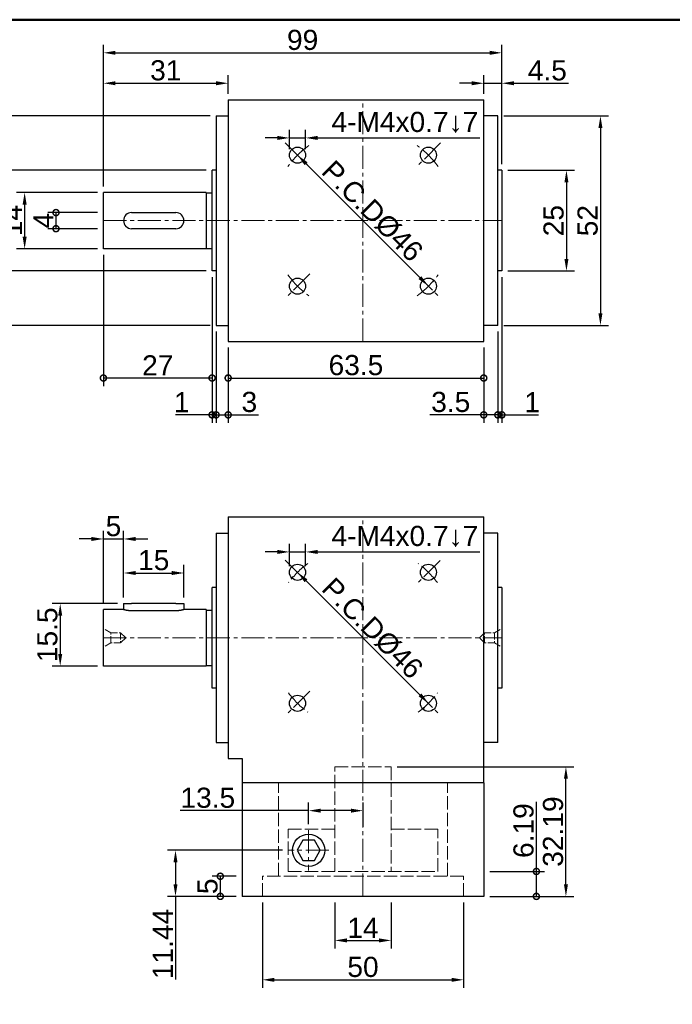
# Model space of a CAD drawing. Header units: millimetres. Extents: x 2723 to 3304, y 721 to 1129.
# Tile 3 of 7: x 2852 to 3014, y 884 to 1129. Entities that reach past the tile are written whole.
import ezdxf

# ---------------------------------------------------------------- set-up
doc = ezdxf.new("R2010")
doc.units = ezdxf.units.MM
doc.linetypes.add('CENTER2', pattern=[28.575, 19.05, -3.175, 3.175, -3.175])
doc.linetypes.add('DASHED', pattern=[0.2068, 0.1655, -0.0413])
for name, color, linetype, lineweight in [('中心線', 6, 'CENTER2', 5), ('剖面線', 2, 'DASHED', 5), ('圖框', 7, 'Continuous', 50), ('標註', 4, 'Continuous', 13)]:
    doc.layers.add(name, color=color, linetype=linetype, lineweight=lineweight)
doc.layers.add('產品', color=7, linetype='Continuous')
doc.styles.get("Standard").update_dxf_attribs({"font": 'arial.ttf'})
doc.dimstyles.new('yuetai', dxfattribs={"dimtxt": 5, "dimasz": 3, "dimexe": 2, "dimexo": 1.5, "dimtad": 1, "dimdsep": 46, "dimtxsty": 'Standard', "dimcen": 0, "dimadec": 0, "dimazin": 0, "dimtfac": 1, "dimtmove": 0, "dimatfit": 3, "dimfxl": 1, "dimarcsym": 0})

# ---------------------------------------------------------------- blocks, each defined once
blk = doc.blocks.new('標題欄框 下標註')
at = {"layer": '圖框'}
blk.add_lwpolyline([(2.28, 89.91), (287.28, 89.91), (287.28, 273.91), (2.28, 273.91)], close=True, dxfattribs=at)
blk = doc.blocks.new('_DotSmall')
at = {"color": 0, "linetype": 'ByBlock', "const_width": 0.5}
blk.add_lwpolyline([(-0.0625, 0, 1), (0.0625, 0, 1)], format="xyb", close=True, dxfattribs=at)
blk = doc.blocks.new('*D4')
at = {"layer": 'Defpoints', "color": 0, "transparency": 16777216}
for p in [(2967.55, 917.07), (2980.63, 917.07), (2967.55, 910.88)]:
    blk.add_point(p, dxfattribs=at)
at = {"layer": '標註', "color": 0, "lineweight": -2, "transparency": 16777216}
for p, q in [((2980.63, 917.07), (2980.63, 934.34)), ((2969.05, 917.07), (2982.63, 917.07)), ((2980.63, 910.88), (2980.63, 917.07)), ((2969.05, 910.88), (2982.63, 910.88))]:
    blk.add_line(p, q, dxfattribs=at)
at = {"layer": '標註', "color": 0, "lineweight": -2, "transparency": 16777216, "xscale": 3, "yscale": 3, "zscale": 3}
for p, rotation in [((2980.63, 917.07), 90), ((2980.63, 910.88), 270)]:
    blk.add_blockref('_DotSmall', p, dxfattribs=dict(at, rotation=rotation))
at = {"layer": '標註', "color": 0, "transparency": 16777216, "insert": (2977.45, 927.21), "char_height": 5, "attachment_point": 5, "rotation": 90}
blk.add_mtext('6.19', dxfattribs=at)
blk = doc.blocks.new('*D5')
at = {"layer": 'Defpoints', "color": 0, "transparency": 16777216}
for p in [(2944.55, 943.07), (2987.97, 943.07), (2967.55, 910.88)]:
    blk.add_point(p, dxfattribs=at)
at = {"layer": '標註', "color": 0, "lineweight": -2, "transparency": 16777216}
for p, q in [((2946.05, 943.07), (2989.97, 943.07)), ((2987.97, 913.88), (2987.97, 940.07)), ((2969.05, 910.88), (2989.97, 910.88))]:
    blk.add_line(p, q, dxfattribs=at)
at = {"layer": '標註', "color": 0, "transparency": 16777216}
for points in [[(2987.47, 940.07), (2988.47, 940.07), (2987.97, 943.07)], [(2987.47, 913.88), (2988.47, 913.88), (2987.97, 910.88)]]:
    blk.add_solid(points, dxfattribs=at)
at = {"layer": '標註', "color": 0, "transparency": 16777216, "insert": (2984.79, 926.97), "char_height": 5, "attachment_point": 5, "rotation": 90}
blk.add_mtext('32.19', dxfattribs=at)
blk = doc.blocks.new('*D6')
at = {"layer": 'Defpoints', "color": 0, "transparency": 16777216}
for p in [(2893.05, 991.17), (2878.05, 983.58), (2893.05, 983.58)]:
    blk.add_point(p, dxfattribs=at)
at = {"layer": '標註', "color": 0, "lineweight": -2, "transparency": 16777216}
for p, q in [((2878.05, 985.08), (2878.05, 993.17)), ((2893.05, 985.08), (2893.05, 993.17)), ((2881.05, 991.17), (2890.05, 991.17))]:
    blk.add_line(p, q, dxfattribs=at)
at = {"layer": '標註', "color": 0, "transparency": 16777216}
for points in [[(2881.05, 991.67), (2881.05, 990.67), (2878.05, 991.17)], [(2890.05, 991.67), (2890.05, 990.67), (2893.05, 991.17)]]:
    blk.add_solid(points, dxfattribs=at)
at = {"layer": '標註', "color": 0, "transparency": 16777216, "insert": (2885.55, 994.34), "char_height": 5, "attachment_point": 5}
blk.add_mtext('15', dxfattribs=at)
blk = doc.blocks.new('*D7')
at = {"layer": 'Defpoints', "color": 0, "transparency": 16777216}
for p in [(2921.28, 1094.91), (2953.81, 1062.39), (2953.81, 1062.39)]:
    blk.add_point(p, dxfattribs=at)
at = {"layer": '標註', "color": 0, "lineweight": -2, "transparency": 16777216}
for p, q in [((2922.34, 1095.98), (2922.7, 1096.33)), ((2923.4, 1092.79), (2951.69, 1064.51)), ((2954.87, 1063.45), (2955.22, 1063.8))]:
    blk.add_line(p, q, dxfattribs=at)
at = {"layer": '標註', "color": 0, "transparency": 16777216}
for points in [[(2923.76, 1093.15), (2923.05, 1092.44), (2921.28, 1094.91)], [(2952.04, 1064.86), (2951.33, 1064.16), (2953.81, 1062.39)]]:
    blk.add_solid(points, dxfattribs=at)
at = {"layer": '標註', "color": 0, "transparency": 16777216, "insert": (2939.89, 1081), "char_height": 5, "attachment_point": 5, "rotation": 315}
blk.add_mtext('P.C.DØ46', dxfattribs=at)
blk = doc.blocks.new('*D8')
at = {"layer": 'Defpoints', "color": 0, "transparency": 16777216}
for p in [(2904.05, 1048.65), (2967.55, 1048.65), (2967.55, 1039.58)]:
    blk.add_point(p, dxfattribs=at)
at = {"layer": '標註', "color": 0, "lineweight": -2, "transparency": 16777216}
for p, q in [((2904.05, 1047.15), (2904.05, 1037.58)), ((2967.55, 1047.15), (2967.55, 1037.58)), ((2904.05, 1039.58), (2967.55, 1039.58))]:
    blk.add_line(p, q, dxfattribs=at)
at = {"layer": '標註', "color": 0, "lineweight": -2, "transparency": 16777216, "xscale": 3, "yscale": 3, "zscale": 3, "rotation": 180}
blk.add_blockref('_DotSmall', (2904.05, 1039.58), dxfattribs=at)
at = {"layer": '標註', "color": 0, "lineweight": -2, "transparency": 16777216, "xscale": 3, "yscale": 3, "zscale": 3}
blk.add_blockref('_DotSmall', (2967.55, 1039.58), dxfattribs=at)
at = {"layer": '標註', "color": 0, "transparency": 16777216, "insert": (2935.8, 1042.76), "char_height": 5, "attachment_point": 5}
blk.add_mtext('63.5', dxfattribs=at)
blk = doc.blocks.new('*D9')
at = {"layer": 'Defpoints', "color": 0, "transparency": 16777216}
for p in [(2901.05, 1052.65), (2904.05, 1048.65), (2901.05, 1030.43)]:
    blk.add_point(p, dxfattribs=at)
at = {"layer": '標註', "color": 0, "lineweight": -2, "transparency": 16777216}
for p, q in [((2901.05, 1051.15), (2901.05, 1028.43)), ((2904.05, 1047.15), (2904.05, 1028.43)), ((2901.05, 1030.43), (2904.05, 1030.43)), ((2904.05, 1030.43), (2911.57, 1030.43))]:
    blk.add_line(p, q, dxfattribs=at)
at = {"layer": '標註', "color": 0, "lineweight": -2, "transparency": 16777216, "xscale": 3, "yscale": 3, "zscale": 3, "rotation": 180}
blk.add_blockref('_DotSmall', (2901.05, 1030.43), dxfattribs=at)
at = {"layer": '標註', "color": 0, "lineweight": -2, "transparency": 16777216, "xscale": 3, "yscale": 3, "zscale": 3}
blk.add_blockref('_DotSmall', (2904.05, 1030.43), dxfattribs=at)
at = {"layer": '標註', "color": 0, "transparency": 16777216, "insert": (2909.31, 1033.61), "char_height": 5, "attachment_point": 5}
blk.add_mtext('3', dxfattribs=at)
blk = doc.blocks.new('*D10')
at = {"layer": 'Defpoints', "color": 0, "transparency": 16777216}
for p in [(2971.05, 1052.65), (2967.55, 1048.65), (2971.05, 1030.43)]:
    blk.add_point(p, dxfattribs=at)
at = {"layer": '標註', "color": 0, "lineweight": -2, "transparency": 16777216}
for p, q in [((2971.05, 1051.15), (2971.05, 1028.43)), ((2967.55, 1047.15), (2967.55, 1028.43)), ((2967.55, 1030.43), (2954.16, 1030.43)), ((2971.05, 1030.43), (2967.55, 1030.43))]:
    blk.add_line(p, q, dxfattribs=at)
at = {"layer": '標註', "color": 0, "lineweight": -2, "transparency": 16777216, "xscale": 3, "yscale": 3, "zscale": 3, "rotation": 180}
blk.add_blockref('_DotSmall', (2967.55, 1030.43), dxfattribs=at)
at = {"layer": '標註', "color": 0, "lineweight": -2, "transparency": 16777216, "xscale": 3, "yscale": 3, "zscale": 3}
blk.add_blockref('_DotSmall', (2971.05, 1030.43), dxfattribs=at)
at = {"layer": '標註', "color": 0, "transparency": 16777216, "insert": (2959.35, 1033.61), "char_height": 5, "attachment_point": 5}
blk.add_mtext('3.5', dxfattribs=at)
blk = doc.blocks.new('*D11')
at = {"layer": 'Defpoints', "color": 0, "transparency": 16777216}
for p in [(2873.05, 1071.65), (2900.05, 1066.15), (2873.05, 1039.58)]:
    blk.add_point(p, dxfattribs=at)
at = {"layer": '標註', "color": 0, "lineweight": -2, "transparency": 16777216}
for p, q in [((2873.05, 1070.15), (2873.05, 1037.58)), ((2900.05, 1064.65), (2900.05, 1037.58)), ((2900.05, 1039.58), (2873.05, 1039.58))]:
    blk.add_line(p, q, dxfattribs=at)
at = {"layer": '標註', "color": 0, "lineweight": -2, "transparency": 16777216, "xscale": 3, "yscale": 3, "zscale": 3, "rotation": 180}
blk.add_blockref('_DotSmall', (2873.05, 1039.58), dxfattribs=at)
at = {"layer": '標註', "color": 0, "lineweight": -2, "transparency": 16777216, "xscale": 3, "yscale": 3, "zscale": 3}
blk.add_blockref('_DotSmall', (2900.05, 1039.58), dxfattribs=at)
at = {"layer": '標註', "color": 0, "transparency": 16777216, "insert": (2886.55, 1042.72), "char_height": 5, "attachment_point": 5}
blk.add_mtext('27', dxfattribs=at)
blk = doc.blocks.new('*D12')
at = {"layer": 'Defpoints', "color": 0, "transparency": 16777216}
for p in [(2972.05, 1066.15), (2971.05, 1052.65), (2972.05, 1030.43)]:
    blk.add_point(p, dxfattribs=at)
at = {"layer": '標註', "color": 0, "lineweight": -2, "transparency": 16777216}
for p, q in [((2972.05, 1064.65), (2972.05, 1028.43)), ((2971.05, 1051.15), (2971.05, 1028.43)), ((2971.05, 1030.43), (2968.05, 1030.43)), ((2971.05, 1030.43), (2972.05, 1030.43)), ((2972.05, 1030.43), (2981.14, 1030.43))]:
    blk.add_line(p, q, dxfattribs=at)
at = {"layer": '標註', "color": 0, "lineweight": -2, "transparency": 16777216, "xscale": 3, "yscale": 3, "zscale": 3}
blk.add_blockref('_DotSmall', (2971.05, 1030.43), dxfattribs=at)
at = {"layer": '標註', "color": 0, "lineweight": -2, "transparency": 16777216, "xscale": 3, "yscale": 3, "zscale": 3, "rotation": 180}
blk.add_blockref('_DotSmall', (2972.05, 1030.43), dxfattribs=at)
at = {"layer": '標註', "color": 0, "transparency": 16777216, "insert": (2979.59, 1033.57), "char_height": 5, "attachment_point": 5}
blk.add_mtext('1', dxfattribs=at)
blk = doc.blocks.new('*D13')
at = {"layer": 'Defpoints', "color": 0, "transparency": 16777216}
for p in [(2972.05, 1091.15), (2972.05, 1066.15), (2988.1, 1066.15)]:
    blk.add_point(p, dxfattribs=at)
at = {"layer": '標註', "color": 0, "lineweight": -2, "transparency": 16777216}
for p, q in [((2973.55, 1091.15), (2990.1, 1091.15)), ((2988.1, 1088.15), (2988.1, 1069.15)), ((2973.55, 1066.15), (2990.1, 1066.15))]:
    blk.add_line(p, q, dxfattribs=at)
at = {"layer": '標註', "color": 0, "transparency": 16777216}
for points in [[(2987.6, 1088.15), (2988.6, 1088.15), (2988.1, 1091.15)], [(2987.6, 1069.15), (2988.6, 1069.15), (2988.1, 1066.15)]]:
    blk.add_solid(points, dxfattribs=at)
at = {"layer": '標註', "color": 0, "transparency": 16777216, "insert": (2984.92, 1078.65), "char_height": 5, "attachment_point": 5, "rotation": 90}
blk.add_mtext('25', dxfattribs=at)
blk = doc.blocks.new('*D14')
at = {"layer": 'Defpoints', "color": 0, "transparency": 16777216}
for p in [(2900.05, 1091.15), (2844.95, 1066.15), (2900.05, 1066.15)]:
    blk.add_point(p, dxfattribs=at)
at = {"layer": '標註', "color": 0, "lineweight": -2, "transparency": 16777216}
for p, q in [((2898.55, 1091.15), (2842.95, 1091.15)), ((2844.95, 1088.15), (2844.95, 1069.15)), ((2898.55, 1066.15), (2842.95, 1066.15))]:
    blk.add_line(p, q, dxfattribs=at)
at = {"layer": '標註', "color": 0, "transparency": 16777216}
for points in [[(2844.45, 1088.15), (2845.45, 1088.15), (2844.95, 1091.15)], [(2844.45, 1069.15), (2845.45, 1069.15), (2844.95, 1066.15)]]:
    blk.add_solid(points, dxfattribs=at)
at = {"layer": '標註', "color": 0, "transparency": 16777216, "insert": (2841.78, 1078.65), "char_height": 5, "attachment_point": 5, "rotation": 90}
blk.add_mtext('25', dxfattribs=at)
blk = doc.blocks.new('*D15')
at = {"layer": 'Defpoints', "color": 0, "transparency": 16777216}
for p in [(2971.05, 1104.65), (2971.05, 1052.65), (2996.55, 1052.65)]:
    blk.add_point(p, dxfattribs=at)
at = {"layer": '標註', "color": 0, "lineweight": -2, "transparency": 16777216}
for p, q in [((2972.55, 1104.65), (2998.55, 1104.65)), ((2996.55, 1101.65), (2996.55, 1055.65)), ((2972.55, 1052.65), (2998.55, 1052.65))]:
    blk.add_line(p, q, dxfattribs=at)
at = {"layer": '標註', "color": 0, "transparency": 16777216}
for points in [[(2996.05, 1101.65), (2997.05, 1101.65), (2996.55, 1104.65)], [(2996.05, 1055.65), (2997.05, 1055.65), (2996.55, 1052.65)]]:
    blk.add_solid(points, dxfattribs=at)
at = {"layer": '標註', "color": 0, "transparency": 16777216, "insert": (2993.38, 1078.65), "char_height": 5, "attachment_point": 5, "rotation": 90}
blk.add_mtext('52', dxfattribs=at)
blk = doc.blocks.new('*D17')
at = {"layer": 'Defpoints', "color": 0, "transparency": 16777216}
for p in [(2878.05, 999.62), (2878.05, 983.58), (2873.05, 982.08)]:
    blk.add_point(p, dxfattribs=at)
at = {"layer": '標註', "color": 0, "lineweight": -2, "transparency": 16777216}
for p, q in [((2873.05, 983.58), (2873.05, 1001.62)), ((2878.05, 985.08), (2878.05, 1001.62)), ((2870.05, 999.62), (2867.05, 999.62)), ((2873.05, 999.62), (2878.05, 999.62)), ((2881.05, 999.62), (2884.05, 999.62))]:
    blk.add_line(p, q, dxfattribs=at)
at = {"layer": '標註', "color": 0, "transparency": 16777216}
for points in [[(2870.05, 1000.12), (2870.05, 999.12), (2873.05, 999.62)], [(2881.05, 1000.12), (2881.05, 999.12), (2878.05, 999.62)]]:
    blk.add_solid(points, dxfattribs=at)
at = {"layer": '標註', "color": 0, "transparency": 16777216, "insert": (2875.55, 1002.79), "char_height": 5, "attachment_point": 5}
blk.add_mtext('5', dxfattribs=at)
blk = doc.blocks.new('*D23')
at = {"layer": 'Defpoints', "color": 0, "transparency": 16777216}
for p in [(2921.28, 991.34), (2921.28, 991.34), (2953.81, 958.82)]:
    blk.add_point(p, dxfattribs=at)
at = {"layer": '標註', "color": 0, "lineweight": -2, "transparency": 16777216}
for p, q in [((2920.22, 990.28), (2919.87, 989.93)), ((2951.69, 960.94), (2923.4, 989.22)), ((2952.75, 957.76), (2952.4, 957.4))]:
    blk.add_line(p, q, dxfattribs=at)
at = {"layer": '標註', "color": 0, "transparency": 16777216}
for points in [[(2923.76, 989.58), (2923.05, 988.87), (2921.28, 991.34)], [(2952.04, 961.29), (2951.33, 960.58), (2953.81, 958.82)]]:
    blk.add_solid(points, dxfattribs=at)
at = {"layer": '標註', "color": 0, "transparency": 16777216, "insert": (2939.89, 977.43), "char_height": 5, "attachment_point": 5, "rotation": 315}
blk.add_mtext('P.C.DØ46', dxfattribs=at)
blk = doc.blocks.new('*D25')
at = {"layer": 'Defpoints', "color": 0, "transparency": 16777216}
for p in [(2930.55, 910.88), (2944.55, 910.88), (2944.55, 899.95)]:
    blk.add_point(p, dxfattribs=at)
at = {"layer": '標註', "color": 0, "lineweight": -2, "transparency": 16777216}
for p, q in [((2930.55, 909.38), (2930.55, 897.95)), ((2944.55, 909.38), (2944.55, 897.95)), ((2933.55, 899.95), (2941.55, 899.95))]:
    blk.add_line(p, q, dxfattribs=at)
at = {"layer": '標註', "color": 0, "transparency": 16777216}
for points in [[(2933.55, 900.45), (2933.55, 899.45), (2930.55, 899.95)], [(2941.55, 900.45), (2941.55, 899.45), (2944.55, 899.95)]]:
    blk.add_solid(points, dxfattribs=at)
at = {"layer": '標註', "color": 0, "transparency": 16777216, "insert": (2937.55, 903.09), "char_height": 5, "attachment_point": 5}
blk.add_mtext('14', dxfattribs=at)
blk = doc.blocks.new('*D26')
at = {"layer": 'Defpoints', "color": 0, "transparency": 16777216}
for p in [(2912.55, 910.88), (2962.55, 910.88), (2962.55, 890.17)]:
    blk.add_point(p, dxfattribs=at)
at = {"layer": '標註', "color": 0, "lineweight": -2, "transparency": 16777216}
for p, q in [((2912.55, 909.38), (2912.55, 888.17)), ((2962.55, 909.38), (2962.55, 888.17)), ((2915.55, 890.17), (2959.55, 890.17))]:
    blk.add_line(p, q, dxfattribs=at)
at = {"layer": '標註', "color": 0, "transparency": 16777216}
for points in [[(2915.55, 890.67), (2915.55, 889.67), (2912.55, 890.17)], [(2959.55, 890.67), (2959.55, 889.67), (2962.55, 890.17)]]:
    blk.add_solid(points, dxfattribs=at)
at = {"layer": '標註', "color": 0, "transparency": 16777216, "insert": (2937.55, 893.34), "char_height": 5, "attachment_point": 5}
blk.add_mtext('50', dxfattribs=at)
blk = doc.blocks.new('*D27')
at = {"layer": 'Defpoints', "color": 0, "transparency": 16777216}
for p in [(2873.05, 1085.65), (2853.48, 1071.65), (2873.05, 1071.65)]:
    blk.add_point(p, dxfattribs=at)
at = {"layer": '標註', "color": 0, "lineweight": -2, "transparency": 16777216}
for p, q in [((2871.55, 1085.65), (2851.48, 1085.65)), ((2853.48, 1082.65), (2853.48, 1074.65)), ((2871.55, 1071.65), (2851.48, 1071.65))]:
    blk.add_line(p, q, dxfattribs=at)
at = {"layer": '標註', "color": 0, "transparency": 16777216}
for points in [[(2852.98, 1082.65), (2853.98, 1082.65), (2853.48, 1085.65)], [(2852.98, 1074.65), (2853.98, 1074.65), (2853.48, 1071.65)]]:
    blk.add_solid(points, dxfattribs=at)
at = {"layer": '標註', "color": 0, "transparency": 16777216, "insert": (2850.34, 1078.65), "char_height": 5, "attachment_point": 5, "rotation": 90}
blk.add_mtext('14', dxfattribs=at)
blk = doc.blocks.new('*D28')
at = {"layer": 'Defpoints', "color": 0, "transparency": 16777216}
for p in [(2836.59, 1104.65), (2901.05, 1104.65), (2901.05, 1052.65)]:
    blk.add_point(p, dxfattribs=at)
at = {"layer": '標註', "color": 0, "lineweight": -2, "transparency": 16777216}
for p, q in [((2899.55, 1104.65), (2834.59, 1104.65)), ((2836.59, 1055.65), (2836.59, 1101.65)), ((2899.55, 1052.65), (2834.59, 1052.65))]:
    blk.add_line(p, q, dxfattribs=at)
at = {"layer": '標註', "color": 0, "transparency": 16777216}
for points in [[(2836.09, 1101.65), (2837.09, 1101.65), (2836.59, 1104.65)], [(2836.09, 1055.65), (2837.09, 1055.65), (2836.59, 1052.65)]]:
    blk.add_solid(points, dxfattribs=at)
at = {"layer": '標註', "color": 0, "transparency": 16777216, "insert": (2833.41, 1078.65), "char_height": 5, "attachment_point": 5, "rotation": 90}
blk.add_mtext('52', dxfattribs=at)
blk = doc.blocks.new('*D29')
at = {"layer": 'Defpoints', "color": 0, "transparency": 16777216}
for p in [(2900.05, 1066.15), (2901.05, 1052.65), (2900.05, 1030.43)]:
    blk.add_point(p, dxfattribs=at)
at = {"layer": '標註', "color": 0, "lineweight": -2, "transparency": 16777216}
for p, q in [((2900.05, 1064.65), (2900.05, 1028.43)), ((2901.05, 1051.15), (2901.05, 1028.43)), ((2900.05, 1030.43), (2890.95, 1030.43)), ((2901.05, 1030.43), (2900.05, 1030.43)), ((2901.05, 1030.43), (2904.05, 1030.43))]:
    blk.add_line(p, q, dxfattribs=at)
at = {"layer": '標註', "color": 0, "lineweight": -2, "transparency": 16777216, "xscale": 3, "yscale": 3, "zscale": 3}
blk.add_blockref('_DotSmall', (2900.05, 1030.43), dxfattribs=at)
at = {"layer": '標註', "color": 0, "lineweight": -2, "transparency": 16777216, "xscale": 3, "yscale": 3, "zscale": 3, "rotation": 180}
blk.add_blockref('_DotSmall', (2901.05, 1030.43), dxfattribs=at)
at = {"layer": '標註', "color": 0, "transparency": 16777216, "insert": (2892.5, 1033.57), "char_height": 5, "attachment_point": 5}
blk.add_mtext('1', dxfattribs=at)
blk = doc.blocks.new('*D31')
at = {"layer": 'Defpoints', "color": 0, "transparency": 16777216}
for p in [(2923.28, 1099.19), (2919.28, 1094.91), (2923.28, 1094.91)]:
    blk.add_point(p, dxfattribs=at)
at = {"layer": '標註', "color": 0, "lineweight": -2, "transparency": 16777216}
for p, q in [((2919.28, 1096.41), (2919.28, 1101.19)), ((2923.28, 1096.41), (2923.28, 1101.19)), ((2916.28, 1099.19), (2913.28, 1099.19)), ((2919.28, 1099.19), (2923.28, 1099.19)), ((2926.28, 1099.19), (2966.62, 1099.19))]:
    blk.add_line(p, q, dxfattribs=at)
at = {"layer": '標註', "color": 0, "transparency": 16777216}
for points in [[(2916.28, 1099.69), (2916.28, 1098.69), (2919.28, 1099.19)], [(2926.28, 1099.69), (2926.28, 1098.69), (2923.28, 1099.19)]]:
    blk.add_solid(points, dxfattribs=at)
at = {"layer": '標註', "color": 0, "transparency": 16777216, "insert": (2947.95, 1103.05), "char_height": 5, "attachment_point": 5}
blk.add_mtext('4-M4x0.7↓7', dxfattribs=at)
blk = doc.blocks.new('*D32')
at = {"layer": 'Defpoints', "color": 0, "transparency": 16777216}
for p in [(2873.05, 1080.65), (2861.27, 1076.65), (2873.05, 1076.65)]:
    blk.add_point(p, dxfattribs=at)
at = {"layer": '標註', "color": 0, "lineweight": -2, "transparency": 16777216}
for p, q in [((2871.55, 1080.65), (2859.27, 1080.65)), ((2861.27, 1080.65), (2861.27, 1076.65)), ((2871.55, 1076.65), (2859.27, 1076.65))]:
    blk.add_line(p, q, dxfattribs=at)
at = {"layer": '標註', "color": 0, "lineweight": -2, "transparency": 16777216, "xscale": 3, "yscale": 3, "zscale": 3}
for p, rotation in [((2861.27, 1080.65), 90), ((2861.27, 1076.65), 270)]:
    blk.add_blockref('_DotSmall', p, dxfattribs=dict(at, rotation=rotation))
at = {"layer": '標註', "color": 0, "transparency": 16777216, "insert": (2858.15, 1078.65), "char_height": 5, "attachment_point": 5, "rotation": 90}
blk.add_mtext('4', dxfattribs=at)
blk = doc.blocks.new('*D43')
at = {"layer": 'Defpoints', "color": 0, "transparency": 16777216}
for p in [(2937.55, 932.17), (2924.05, 927.32), (2937.55, 926.61)]:
    blk.add_point(p, dxfattribs=at)
at = {"layer": '標註', "color": 0, "lineweight": -2, "transparency": 16777216}
for p, q in [((2924.05, 928.82), (2924.05, 934.17)), ((2937.55, 928.11), (2937.55, 934.17)), ((2924.05, 932.17), (2892.09, 932.17)), ((2934.55, 932.17), (2927.05, 932.17))]:
    blk.add_line(p, q, dxfattribs=at)
at = {"layer": '標註', "color": 0, "transparency": 16777216}
for points in [[(2927.05, 932.67), (2927.05, 931.67), (2924.05, 932.17)], [(2934.55, 932.67), (2934.55, 931.67), (2937.55, 932.17)]]:
    blk.add_solid(points, dxfattribs=at)
at = {"layer": '標註', "color": 0, "transparency": 16777216, "insert": (2898.99, 935.34), "char_height": 5, "attachment_point": 5}
blk.add_mtext('13.5', dxfattribs=at)
blk = doc.blocks.new('*D44')
at = {"layer": 'Defpoints', "color": 0, "transparency": 16777216}
for p in [(2919.05, 922.32), (2890.96, 910.88), (2907.55, 910.88)]:
    blk.add_point(p, dxfattribs=at)
at = {"layer": '標註', "color": 0, "lineweight": -2, "transparency": 16777216}
for p, q in [((2917.55, 922.32), (2888.96, 922.32)), ((2890.96, 919.32), (2890.96, 913.88)), ((2906.05, 910.88), (2888.96, 910.88)), ((2890.96, 910.88), (2890.96, 890.25))]:
    blk.add_line(p, q, dxfattribs=at)
at = {"layer": '標註', "color": 0, "transparency": 16777216}
for points in [[(2890.46, 919.32), (2891.46, 919.32), (2890.96, 922.32)], [(2890.46, 913.88), (2891.46, 913.88), (2890.96, 910.88)]]:
    blk.add_solid(points, dxfattribs=at)
at = {"layer": '標註', "color": 0, "transparency": 16777216, "insert": (2887.83, 899.06), "char_height": 5, "attachment_point": 5, "rotation": 90}
blk.add_mtext('11.44', dxfattribs=at)
blk = doc.blocks.new('*D47')
at = {"layer": 'Defpoints', "color": 0, "transparency": 16777216}
for p in [(2878.05, 983.58), (2862.32, 968.08), (2873.05, 968.08)]:
    blk.add_point(p, dxfattribs=at)
at = {"layer": '標註', "color": 0, "lineweight": -2, "transparency": 16777216}
for p, q in [((2876.55, 983.58), (2860.32, 983.58)), ((2862.32, 980.58), (2862.32, 971.08)), ((2871.55, 968.08), (2860.32, 968.08))]:
    blk.add_line(p, q, dxfattribs=at)
at = {"layer": '標註', "color": 0, "transparency": 16777216}
for points in [[(2861.82, 980.58), (2862.82, 980.58), (2862.32, 983.58)], [(2861.82, 971.08), (2862.82, 971.08), (2862.32, 968.08)]]:
    blk.add_solid(points, dxfattribs=at)
at = {"layer": '標註', "color": 0, "transparency": 16777216, "insert": (2859.14, 975.83), "char_height": 5, "attachment_point": 5, "rotation": 90}
blk.add_mtext('15.5', dxfattribs=at)
blk = doc.blocks.new('*D48')
at = {"layer": 'Defpoints', "color": 0, "transparency": 16777216}
for p in [(2923.28, 996.4), (2919.28, 991.34), (2923.28, 991.34)]:
    blk.add_point(p, dxfattribs=at)
at = {"layer": '標註', "color": 0, "lineweight": -2, "transparency": 16777216}
for p, q in [((2919.28, 992.84), (2919.28, 998.4)), ((2923.28, 992.84), (2923.28, 998.4)), ((2916.28, 996.4), (2913.28, 996.4)), ((2919.28, 996.4), (2923.28, 996.4)), ((2926.28, 996.4), (2966.62, 996.4))]:
    blk.add_line(p, q, dxfattribs=at)
at = {"layer": '標註', "color": 0, "transparency": 16777216}
for points in [[(2916.28, 996.9), (2916.28, 995.9), (2919.28, 996.4)], [(2926.28, 996.9), (2926.28, 995.9), (2923.28, 996.4)]]:
    blk.add_solid(points, dxfattribs=at)
at = {"layer": '標註', "color": 0, "transparency": 16777216, "insert": (2947.95, 1000.26), "char_height": 5, "attachment_point": 5}
blk.add_mtext('4-M4x0.7↓7', dxfattribs=at)
blk = doc.blocks.new('*D50')
at = {"layer": 'Defpoints', "color": 0, "transparency": 16777216}
for p in [(2919.05, 922.32), (2890.96, 910.88), (2907.55, 910.88)]:
    blk.add_point(p, dxfattribs=at)
at = {"layer": '標註', "color": 0, "lineweight": -2, "transparency": 16777216}
for p, q in [((2917.55, 922.32), (2888.96, 922.32)), ((2890.96, 919.32), (2890.96, 913.88)), ((2906.05, 910.88), (2888.96, 910.88)), ((2890.96, 910.88), (2890.96, 890.25))]:
    blk.add_line(p, q, dxfattribs=at)
at = {"layer": '標註', "color": 0, "transparency": 16777216}
for points in [[(2890.46, 919.32), (2891.46, 919.32), (2890.96, 922.32)], [(2890.46, 913.88), (2891.46, 913.88), (2890.96, 910.88)]]:
    blk.add_solid(points, dxfattribs=at)
at = {"layer": '標註', "color": 0, "transparency": 16777216, "insert": (2887.83, 899.06), "char_height": 5, "attachment_point": 5, "rotation": 90}
blk.add_mtext('11.44', dxfattribs=at)
blk = doc.blocks.new('*D51')
at = {"layer": 'Defpoints', "color": 0, "transparency": 16777216}
for p in [(2907.55, 915.88), (2902.1, 910.88), (2907.55, 910.88)]:
    blk.add_point(p, dxfattribs=at)
at = {"layer": '標註', "color": 0, "lineweight": -2, "transparency": 16777216}
for p, q in [((2906.05, 915.88), (2900.1, 915.88)), ((2902.1, 915.88), (2902.1, 910.88)), ((2906.05, 910.88), (2900.1, 910.88))]:
    blk.add_line(p, q, dxfattribs=at)
at = {"layer": '標註', "color": 0, "lineweight": -2, "transparency": 16777216, "xscale": 3, "yscale": 3, "zscale": 3}
for p, rotation in [((2902.1, 915.88), 90), ((2902.1, 910.88), 270)]:
    blk.add_blockref('_DotSmall', p, dxfattribs=dict(at, rotation=rotation))
at = {"layer": '標註', "color": 0, "transparency": 16777216, "insert": (2898.94, 913.38), "char_height": 5, "attachment_point": 5, "rotation": 90}
blk.add_mtext('5', dxfattribs=at)
blk = doc.blocks.new('*D52')
at = {"layer": 'Defpoints', "color": 0, "transparency": 16777216}
for p in [(2972.05, 1120.32), (2972.05, 1091.15), (2873.05, 1085.65)]:
    blk.add_point(p, dxfattribs=at)
at = {"layer": '標註', "color": 0, "lineweight": -2, "transparency": 16777216}
for p, q in [((2873.05, 1087.15), (2873.05, 1122.32)), ((2972.05, 1092.65), (2972.05, 1122.32)), ((2876.05, 1120.32), (2969.05, 1120.32))]:
    blk.add_line(p, q, dxfattribs=at)
at = {"layer": '標註', "color": 0, "transparency": 16777216}
for points in [[(2876.05, 1120.82), (2876.05, 1119.82), (2873.05, 1120.32)], [(2969.05, 1120.82), (2969.05, 1119.82), (2972.05, 1120.32)]]:
    blk.add_solid(points, dxfattribs=at)
at = {"layer": '標註', "color": 0, "transparency": 16777216, "insert": (2922.55, 1123.5), "char_height": 5, "attachment_point": 5}
blk.add_mtext('99', dxfattribs=at)
blk = doc.blocks.new('*D53')
at = {"layer": 'Defpoints', "color": 0, "ltscale": 5, "transparency": 16777216}
for p in [(2904.05, 1112.76), (2904.05, 1108.65), (2873.05, 1085.65)]:
    blk.add_point(p, dxfattribs=at)
at = {"layer": '標註', "color": 0, "lineweight": -2, "ltscale": 5, "transparency": 16777216}
for p, q in [((2873.05, 1087.15), (2873.05, 1114.76)), ((2904.05, 1110.15), (2904.05, 1114.76)), ((2876.05, 1112.76), (2901.05, 1112.76))]:
    blk.add_line(p, q, dxfattribs=at)
at = {"layer": '標註', "color": 0, "ltscale": 5, "transparency": 16777216}
for points in [[(2876.05, 1113.26), (2876.05, 1112.26), (2873.05, 1112.76)], [(2901.05, 1113.26), (2901.05, 1112.26), (2904.05, 1112.76)]]:
    blk.add_solid(points, dxfattribs=at)
at = {"layer": '標註', "color": 0, "ltscale": 5, "transparency": 16777216, "insert": (2888.55, 1115.94), "char_height": 5, "attachment_point": 5}
blk.add_mtext('31', dxfattribs=at)
blk = doc.blocks.new('*D54')
at = {"layer": 'Defpoints', "color": 0, "ltscale": 5, "transparency": 16777216}
for p in [(2972.05, 1112.76), (2967.55, 1108.65), (2972.05, 1091.15)]:
    blk.add_point(p, dxfattribs=at)
at = {"layer": '標註', "color": 0, "lineweight": -2, "ltscale": 5, "transparency": 16777216}
for p, q in [((2967.55, 1110.15), (2967.55, 1114.76)), ((2972.05, 1092.65), (2972.05, 1114.76)), ((2964.55, 1112.76), (2961.55, 1112.76)), ((2967.55, 1112.76), (2972.05, 1112.76)), ((2975.05, 1112.76), (2988.64, 1112.76))]:
    blk.add_line(p, q, dxfattribs=at)
at = {"layer": '標註', "color": 0, "ltscale": 5, "transparency": 16777216}
for points in [[(2964.55, 1113.26), (2964.55, 1112.26), (2967.55, 1112.76)], [(2975.05, 1113.26), (2975.05, 1112.26), (2972.05, 1112.76)]]:
    blk.add_solid(points, dxfattribs=at)
at = {"layer": '標註', "color": 0, "ltscale": 5, "transparency": 16777216, "insert": (2983.34, 1115.93), "char_height": 5, "attachment_point": 5}
blk.add_mtext('4.5', dxfattribs=at)

msp = doc.modelspace()

# ---------------------------------------------------------------- linework, layer by layer
at = {"layer": '中心線', "ltscale": 0.3}
for p, q in [((2937.546, 1048.651), (2937.546, 1108.651)), ((2918.252, 1097.945), (2924.313, 1091.884)), ((2956.84, 1097.945), (2950.779, 1091.884)), ((2873.046, 1078.651), (2972.046, 1078.651)), ((2924.313, 1065.418), (2918.252, 1059.357)), ((2950.779, 1065.418), (2956.84, 1059.357)), ((2937.546, 910.88), (2937.546, 1005.08)), ((2918.252, 994.373), (2924.313, 988.313)), ((2956.739, 994.272), (2950.678, 988.212)), ((2873.046, 975.08), (2972.046, 975.08)), ((2924.313, 961.847), (2918.252, 955.786)), ((2950.779, 961.847), (2956.84, 955.786)), ((2924.046, 927.32), (2924.046, 917.32)), ((2929.046, 922.32), (2919.046, 922.32))]:
    msp.add_line(p, q, dxfattribs=at)
for centre, start, end in [((2937.546, 1078.651), 125.86578, 144.13422), ((2937.546, 1078.651), 35.86578, 54.13422), ((2937.546, 1078.651), 215.86578, 234.13422), ((2937.546, 1078.651), 305.86578, 324.13422), ((2937.546, 975.08), 126.54531, 143.45469), ((2937.546, 975.08), 36.54531, 53.45469), ((2937.546, 975.08), 216.54531, 233.45469), ((2937.546, 975.08), 306.54531, 323.45469)]:
    msp.add_arc(centre, 23, start, end, dxfattribs=at)
at = {"layer": '剖面線', "ltscale": 10}
for p, q in [((2873.046, 972.758), (2873.046, 977.401)), ((2874.902, 976.33), (2873.046, 977.401)), ((2874.902, 976.33), (2877.332, 976.33)), ((2874.902, 973.83), (2874.902, 976.33)), ((2877.332, 976.33), (2878.588, 975.08)), ((2877.332, 976.33), (2877.332, 973.83)), ((2966.504, 975.08), (2967.76, 976.33)), ((2967.76, 976.33), (2970.19, 976.33)), ((2967.76, 973.83), (2967.76, 976.33)), ((2970.19, 976.33), (2972.046, 977.401)), ((2970.19, 976.33), (2970.19, 973.83)), ((2972.046, 977.401), (2972.046, 972.758)), ((2874.902, 973.83), (2873.046, 972.758)), ((2877.332, 973.83), (2874.902, 973.83)), ((2878.588, 975.08), (2877.332, 973.83)), ((2967.76, 973.83), (2966.504, 975.08)), ((2970.19, 973.83), (2967.76, 973.83)), ((2970.19, 973.83), (2972.046, 972.758))]:
    msp.add_line(p, q, dxfattribs=at)
at = {"layer": '剖面線', "ltscale": 20}
for p, q in [((2930.546, 943.07), (2944.546, 943.07)), ((2930.546, 917.07), (2930.546, 943.07)), ((2944.546, 943.07), (2944.546, 917.07)), ((2916.546, 915.88), (2916.546, 939.08)), ((2930.546, 939.08), (2916.546, 939.08)), ((2958.546, 939.08), (2944.546, 939.08)), ((2958.546, 915.88), (2958.546, 939.08)), ((2930.546, 927.57), (2918.974, 927.57)), ((2918.974, 917.07), (2918.974, 927.57)), ((2956.117, 927.57), (2944.546, 927.57)), ((2956.117, 917.07), (2956.117, 927.57)), ((2918.974, 917.07), (2956.117, 917.07)), ((2962.546, 915.88), (2912.546, 915.88)), ((2912.546, 910.88), (2912.546, 915.88)), ((2962.546, 910.88), (2962.546, 915.88)), ((2912.546, 910.88), (2962.546, 910.88))]:
    msp.add_line(p, q, dxfattribs=at)
at = {"layer": '產品'}
for p, q in [((2904.046, 1108.651), (2967.546, 1108.651)), ((2904.046, 1108.651), (2904.046, 1048.651)), ((2967.546, 1048.651), (2967.546, 1108.651)), ((2901.046, 1104.651), (2901.046, 1052.651)), ((2901.046, 1104.651), (2904.046, 1104.651)), ((2971.046, 1104.651), (2967.546, 1104.651)), ((2971.046, 1052.651), (2971.046, 1104.651)), ((2900.046, 1066.151), (2900.046, 1091.151)), ((2901.046, 1091.151), (2900.046, 1091.151)), ((2972.046, 1091.151), (2971.046, 1091.151)), ((2972.046, 1091.151), (2972.046, 1066.151)), ((2873.046, 1071.651), (2873.046, 1085.651)), ((2898.546, 1085.651), (2873.046, 1085.651)), ((2898.546, 1085.651), (2898.546, 1071.651)), ((2898.546, 1085.551), (2900.046, 1085.551)), ((2880.046, 1080.651), (2891.046, 1080.651)), ((2891.046, 1076.651), (2880.046, 1076.651)), ((2898.546, 1071.651), (2873.046, 1071.651)), ((2898.546, 1071.751), (2900.046, 1071.751)), ((2901.046, 1066.151), (2900.046, 1066.151)), ((2972.046, 1066.151), (2971.046, 1066.151)), ((2901.046, 1052.651), (2904.046, 1052.651)), ((2971.046, 1052.651), (2967.546, 1052.651)), ((2904.046, 1048.651), (2967.546, 1048.651)), ((2904.046, 1005.08), (2904.046, 945.08)), ((2904.046, 1005.08), (2967.546, 1005.08)), ((2967.546, 939.08), (2967.546, 1005.08)), ((2901.046, 1001.08), (2901.046, 949.08)), ((2901.046, 1001.08), (2904.046, 1001.08)), ((2971.046, 1001.08), (2967.546, 1001.08)), ((2971.046, 949.08), (2971.046, 1001.08)), ((2900.046, 962.58), (2900.046, 987.58)), ((2901.046, 987.58), (2900.046, 987.58)), ((2972.046, 987.58), (2971.046, 987.58)), ((2972.046, 987.58), (2972.046, 962.58)), ((2878.046, 983.58), (2878.046, 982.08)), ((2878.046, 983.58), (2880.046, 983.58)), ((2891.046, 983.58), (2880.046, 983.58)), ((2891.046, 983.58), (2893.046, 983.58)), ((2893.046, 983.58), (2893.046, 982.08)), ((2873.046, 968.08), (2873.046, 982.08)), ((2878.046, 982.08), (2873.046, 982.08)), ((2891.046, 981.788), (2880.046, 981.788)), ((2898.546, 982.08), (2893.046, 982.08)), ((2898.546, 982.08), (2898.546, 968.08)), ((2898.546, 981.98), (2900.046, 981.98)), ((2898.546, 968.08), (2873.046, 968.08)), ((2898.546, 968.18), (2900.046, 968.18)), ((2901.046, 962.58), (2900.046, 962.58)), ((2972.046, 962.58), (2971.046, 962.58)), ((2901.046, 949.08), (2904.046, 949.08)), ((2971.046, 949.08), (2967.546, 949.08)), ((2904.046, 945.08), (2907.546, 945.08)), ((2907.546, 945.08), (2907.546, 939.08)), ((2967.546, 939.08), (2907.546, 939.08)), ((2907.546, 939.08), (2907.546, 910.88)), ((2967.546, 939.08), (2967.546, 910.88)), ((2967.546, 910.88), (2907.546, 910.88))]:
    msp.add_line(p, q, dxfattribs=at)
at = {"layer": '產品', "flags": 128}
for points in [[(2880.046, 981.788), (2879.918, 981.789), (2879.789, 981.793), (2879.66, 981.799), (2879.531, 981.808), (2879.403, 981.819), (2879.279, 981.831), (2879.157, 981.846), (2879.041, 981.863), (2878.929, 981.88), (2878.823, 981.898), (2878.724, 981.917), (2878.632, 981.935), (2878.545, 981.954), (2878.464, 981.972), (2878.387, 981.99), (2878.317, 982.007), (2878.254, 982.023), (2878.199, 982.037), (2878.152, 982.05), (2878.114, 982.06), (2878.084, 982.069), (2878.063, 982.075), (2878.05, 982.078), (2878.046, 982.08)], [(2893.046, 982.08), (2893.042, 982.078), (2893.029, 982.075), (2893.008, 982.069), (2892.978, 982.06), (2892.94, 982.05), (2892.893, 982.037), (2892.837, 982.023), (2892.774, 982.007), (2892.704, 981.99), (2892.628, 981.972), (2892.546, 981.954), (2892.46, 981.935), (2892.368, 981.917), (2892.268, 981.898), (2892.162, 981.88), (2892.051, 981.863), (2891.934, 981.846), (2891.813, 981.831), (2891.688, 981.819), (2891.561, 981.808), (2891.432, 981.799), (2891.302, 981.793), (2891.173, 981.789), (2891.046, 981.788)]]:
    msp.add_lwpolyline(points, dxfattribs=at)
at = {"layer": '產品'}
msp.add_lwpolyline([(2925.489, 919.82), (2926.933, 922.32), (2925.489, 924.82), (2922.602, 924.82), (2921.159, 922.32), (2922.602, 919.82)], close=True, dxfattribs=at)
for centre, radius in [((2921.282, 1094.914), 2), ((2953.809, 1094.914), 2), ((2921.282, 1062.388), 2), ((2953.809, 1062.388), 2), ((2921.282, 991.343), 2), ((2953.809, 991.343), 2), ((2921.282, 958.816), 2), ((2953.809, 958.816), 2), ((2924.046, 922.32), 4)]:
    msp.add_circle(centre, radius, dxfattribs=at)
for centre, start, end in [((2880.046, 1078.651), 90, 270), ((2891.046, 1078.651), 270, 90)]:
    msp.add_arc(centre, 2, start, end, dxfattribs=at)

# ---------------------------------------------------------------- block references
at = {"layer": '圖框', "xscale": 2.038486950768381, "yscale": 2.038486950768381, "zscale": 2.038486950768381}
msp.add_blockref('標題欄框 下標註', (2718.554, 570.181), dxfattribs=at)
msp.add_blockref('標題欄框 下標註', (2718.554, 570.181), dxfattribs=at)

# ---------------------------------------------------------------- dimensions: what is measured, and where the dimension line sits
at = {"layer": '標註'}
for base, p1, p2, picture, middle in [((2972.046, 1120.324), (2873.046, 1085.651), (2972.046, 1091.151), '*D52', (2922.546, 1123.502)), ((2878.046, 999.622), (2873.046, 982.08), (2878.046, 983.58), '*D17', (2875.546, 1002.79)), ((2893.046, 991.166), (2878.046, 983.58), (2893.046, 983.58), '*D6', (2885.546, 994.343)), ((2962.546, 890.166), (2912.546, 910.88), (2962.546, 910.88), '*D26', (2937.546, 893.343)), ((2944.546, 899.952), (2930.546, 910.88), (2944.546, 910.88), '*D25', (2937.546, 903.088))]:
    dim = msp.add_linear_dim(base=base, p1=p1, p2=p2, dimstyle='yuetai', dxfattribs=at)
    dim.commit()
    dim.dimension.update_dxf_attribs({"geometry": picture, "text_midpoint": middle})
at = {"layer": '標註', "ltscale": 5}
for base, p1, p2, picture, middle in [((2904.046, 1112.757), (2873.046, 1085.651), (2904.046, 1108.651), '*D53', (2888.546, 1115.937)), ((2972.046, 1112.757), (2967.546, 1108.651), (2972.046, 1091.151), '*D54', (2983.342, 1115.925))]:
    dim = msp.add_linear_dim(base=base, p1=p1, p2=p2, dimstyle='yuetai', dxfattribs=at)
    dim.commit()
    dim.dimension.update_dxf_attribs({"geometry": picture, "text_midpoint": middle})
at = {"layer": '標註'}
dim = msp.add_linear_dim(base=(2923.282, 1099.186), p1=(2919.282, 1094.914), p2=(2923.282, 1094.914), text='4-M<>x0.7↓7', dimstyle='yuetai', dxfattribs=at)
dim.commit()
dim.dimension.update_dxf_attribs({"geometry": '*D31', "text_midpoint": (2947.951, 1103.053)})
for base, p1, p2, picture, middle in [((2836.586, 1104.651), (2901.046, 1052.651), (2901.046, 1104.651), '*D28', (2833.408, 1078.651)), ((2996.553, 1052.651), (2971.046, 1104.651), (2971.046, 1052.651), '*D15', (2993.375, 1078.651)), ((2844.953, 1066.151), (2900.046, 1091.151), (2900.046, 1066.151), '*D14', (2841.775, 1078.651)), ((2988.095, 1066.151), (2972.046, 1091.151), (2972.046, 1066.151), '*D13', (2984.917, 1078.651)), ((2853.475, 1071.651), (2873.046, 1085.651), (2873.046, 1071.651), '*D27', (2850.34, 1078.651)), ((2862.316, 968.08), (2878.046, 983.58), (2873.046, 968.08), '*D47', (2859.138, 975.83)), ((2987.965, 943.07), (2967.546, 910.88), (2944.546, 943.07), '*D5', (2984.786, 926.975)), ((2890.963, 910.88), (2919.046, 922.32), (2907.546, 910.88), '*D44', (2887.828, 899.064)), ((2890.963, 910.88), (2919.046, 922.32), (2907.546, 910.88), '*D50', (2887.828, 899.064))]:
    dim = msp.add_linear_dim(base=base, p1=p1, p2=p2, angle=90, dimstyle='yuetai', dxfattribs=at)
    dim.commit()
    dim.dimension.update_dxf_attribs({"geometry": picture, "text_midpoint": middle})
for p1, p2, picture, middle in [((2921.282, 1094.914), (2953.809, 1062.388), '*D7', (2939.892, 1080.997)), ((2953.809, 958.816), (2921.282, 991.343), '*D23', (2939.892, 977.426))]:
    dim = msp.add_aligned_dim(p1=p1, p2=p2, distance=0, text='P.C.DØ<>', dimstyle='yuetai', dxfattribs=at)
    dim.commit()
    dim.dimension.update_dxf_attribs({"geometry": picture, "text_midpoint": middle})
dim = msp.add_linear_dim(base=(2861.273, 1076.651), p1=(2873.046, 1080.651), p2=(2873.046, 1076.651), angle=90, dimstyle='yuetai', override={"dimblk1": 'DotSmall', "dimblk2": 'DotSmall', "dimsah": 1}, dxfattribs=at)
dim.commit()
dim.dimension.update_dxf_attribs({"geometry": '*D32', "text_midpoint": (2861.273, 1078.651), "dimtype": 160})
for base, p1, p2, picture, middle in [((2873.046, 1039.584), (2900.046, 1066.151), (2873.046, 1071.651), '*D11', (2886.546, 1042.719)), ((2900.046, 1030.434), (2901.046, 1052.651), (2900.046, 1066.151), '*D29', (2892.5, 1033.569)), ((2972.046, 1030.434), (2971.046, 1052.651), (2972.046, 1066.151), '*D12', (2979.592, 1033.569)), ((2967.546, 1039.584), (2904.046, 1048.651), (2967.546, 1048.651), '*D8', (2935.796, 1042.763))]:
    dim = msp.add_linear_dim(base=base, p1=p1, p2=p2, dimstyle='yuetai', override={"dimblk1": 'DotSmall', "dimblk2": 'DotSmall', "dimsah": 1}, dxfattribs=at)
    dim.commit()
    dim.dimension.update_dxf_attribs({"geometry": picture, "text_midpoint": middle})
for base, p1, p2, picture, middle in [((2901.046, 1030.434), (2904.046, 1048.651), (2901.046, 1052.651), '*D9', (2909.308, 1030.434)), ((2971.046, 1030.434), (2967.546, 1048.651), (2971.046, 1052.651), '*D10', (2959.352, 1030.434))]:
    dim = msp.add_linear_dim(base=base, p1=p1, p2=p2, dimstyle='yuetai', override={"dimblk1": 'DotSmall', "dimblk2": 'DotSmall', "dimsah": 1}, dxfattribs=at)
    dim.commit()
    dim.dimension.update_dxf_attribs({"geometry": picture, "text_midpoint": middle, "dimtype": 160})
dim = msp.add_linear_dim(base=(2923.282, 996.397), p1=(2919.282, 991.343), p2=(2923.282, 991.343), angle=180, text='4-M<>x0.7↓7', dimstyle='yuetai', dxfattribs=at)
dim.commit()
dim.dimension.update_dxf_attribs({"geometry": '*D48', "text_midpoint": (2947.951, 1000.264)})
dim = msp.add_linear_dim(base=(2937.546, 932.165), p1=(2924.046, 927.32), p2=(2937.546, 926.605), dimstyle='yuetai', dxfattribs=at)
dim.commit()
dim.dimension.update_dxf_attribs({"geometry": '*D43', "text_midpoint": (2898.989, 932.165), "dimtype": 160})
for base, p1, p2, picture, middle in [((2980.631, 917.07), (2967.546, 910.88), (2967.546, 917.07), '*D4', (2977.453, 927.207)), ((2902.103, 910.88), (2907.546, 915.88), (2907.546, 910.88), '*D51', (2898.936, 913.38))]:
    dim = msp.add_linear_dim(base=base, p1=p1, p2=p2, angle=90, dimstyle='yuetai', override={"dimblk1": 'DotSmall', "dimblk2": 'DotSmall', "dimsah": 1}, dxfattribs=at)
    dim.commit()
    dim.dimension.update_dxf_attribs({"geometry": picture, "text_midpoint": middle})

doc.saveas('drawing.dxf')
